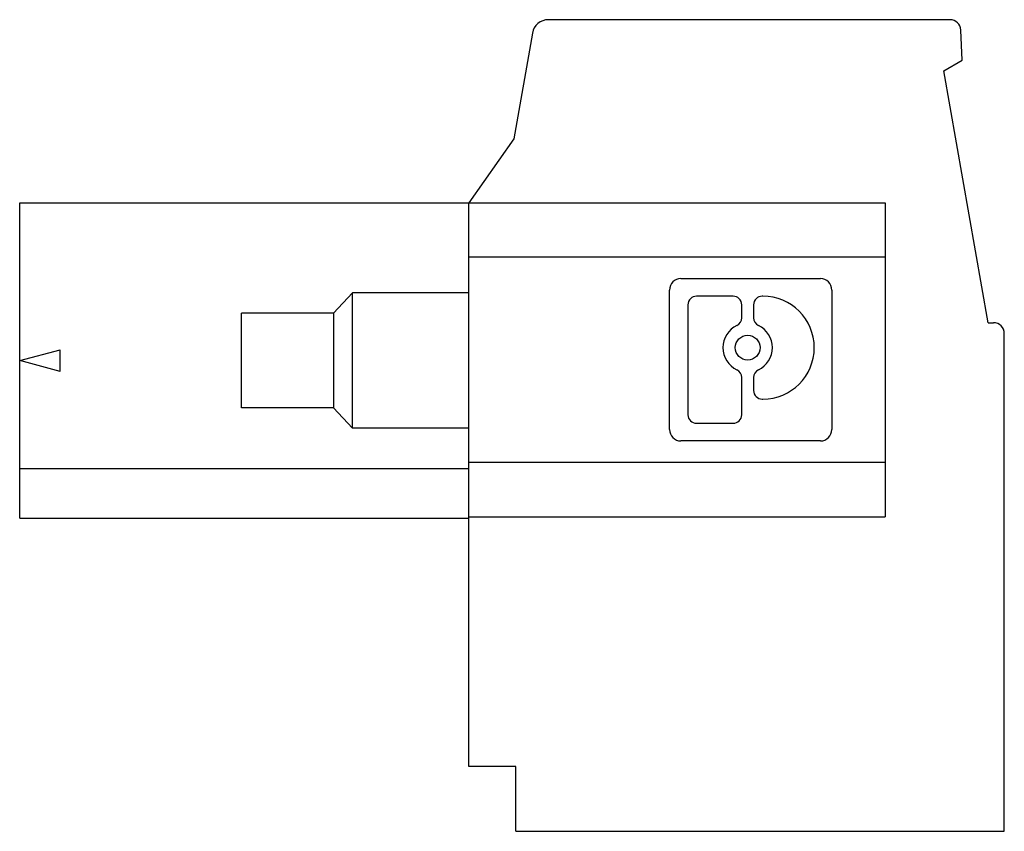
# Model space of a CAD drawing. Header units: inches. Extents: x 0.2 to 16.8, y 0.1 to 10.8.
# Tile 2 of 10: x 9.391 to 10.108, y 3.657 to 4.248. Entities that reach past the tile are written whole.
import ezdxf

# ---------------------------------------------------------------- set-up
doc = ezdxf.new("R2010")
doc.units = ezdxf.units.IN
doc.header["$LTSCALE"] = 0.935
doc.header["$MEASUREMENT"] = 0
doc.layers.get('0').update_dxf_attribs({"linetype": 'CONTINUOUS'})

msp = doc.modelspace()

# ---------------------------------------------------------------- linework, layer by layer
at = {"color": 7, "linetype": 'CONTINUOUS'}
for p, q in [((10.06844, 4.24802), (9.77615, 4.24802)), ((9.76452, 4.23826), (9.75097, 4.1614)), ((10.07727, 4.21849), (10.07631, 4.24049)), ((10.06386, 4.21075), (10.07727, 4.21849)), ((10.09616, 4.02755), (10.06386, 4.21075)), ((9.75097, 4.1614), (9.71821, 4.11475)), ((9.39144, 3.88522), (9.39144, 4.11475)), ((9.39144, 4.11475), (10.02136, 4.11475)), ((9.71821, 3.70471), (9.71821, 4.11475)), ((10.02136, 4.11475), (10.02136, 3.8864)), ((9.71821, 4.07538), (10.02136, 4.07538)), ((9.87261, 4.05963), (9.97412, 4.05963)), ((9.61979, 4.03444), (9.63357, 4.0492)), ((9.63357, 3.95077), (9.63357, 4.0492)), ((9.71821, 4.0492), (9.63357, 4.0492)), ((9.86431, 3.94982), (9.86431, 4.05133)), ((9.98242, 4.05133), (9.98242, 3.94982)), ((9.91063, 4.04684), (9.88399, 4.04684)), ((9.93226, 4.04684), (9.93176, 4.04684)), ((9.55286, 3.96554), (9.55286, 4.03444)), ((9.61979, 4.03444), (9.55286, 4.03444)), ((9.61979, 4.03444), (9.61979, 3.96554)), ((9.87777, 4.04061), (9.87777, 3.96054)), ((9.91685, 4.03117), (9.91685, 4.04061)), ((9.92554, 4.04061), (9.92554, 4.03117)), ((10.09616, 4.02755), (10.1001, 4.02755)), ((10.10798, 3.65747), (10.10798, 4.01967)), ((9.39144, 3.99999), (9.42097, 4.0079)), ((9.42097, 3.99207), (9.42097, 4.0079)), ((9.42097, 3.99207), (9.39144, 3.99999)), ((9.91685, 3.96054), (9.91685, 3.98761)), ((9.92554, 3.98761), (9.92554, 3.97816)), ((9.93176, 3.97194), (9.93226, 3.97194)), ((9.61979, 3.96554), (9.55286, 3.96554)), ((9.61979, 3.96554), (9.63357, 3.95077)), ((9.71821, 3.95077), (9.63357, 3.95077)), ((9.88399, 3.95432), (9.91063, 3.95432)), ((9.97412, 3.94152), (9.87261, 3.94152)), ((9.71821, 3.92125), (9.39144, 3.92125)), ((10.02136, 3.92577), (9.71821, 3.92577)), ((9.39144, 3.88522), (9.71821, 3.88522)), ((9.71821, 3.8864), (10.02136, 3.8864)), ((9.75246, 3.70471), (9.71821, 3.70471)), ((9.75246, 3.65747), (9.75246, 3.70471)), ((9.75246, 3.65747), (10.10798, 3.65747))]:
    msp.add_line(p, q, dxfattribs=at)
msp.add_circle((9.9212, 4.00939), 0.00899, dxfattribs=at)
for centre, radius, start, end in [((9.77615, 4.23621), 0.01181, 90, 170), ((10.06844, 4.24014), 0.00787, 2.5, 90), ((9.87261, 4.05133), 0.0083, 90, 180), ((9.97412, 4.05133), 0.0083, 0, 90), ((9.88399, 4.04061), 0.00622, 90, 180), ((9.91063, 4.04061), 0.00622, 0, 90), ((9.93176, 4.04061), 0.00622, 90, 180), ((9.93226, 4.00939), 0.03745, 270, 90), ((9.91063, 4.03117), 0.00622, 295.88492, 360), ((9.93176, 4.03117), 0.00622, 180, 244.11508), ((10.1001, 4.01967), 0.00787, 0, 90), ((9.9212, 4.00939), 0.01798, 115.88492, 244.11508), ((9.9212, 4.00939), 0.01798, 295.88492, 64.11508), ((9.91063, 3.98761), 0.00622, 0, 64.11508), ((9.93176, 3.98761), 0.00622, 115.88492, 180), ((9.93176, 3.97816), 0.00622, 180, 270), ((9.88399, 3.96054), 0.00622, 180, 270), ((9.91063, 3.96054), 0.00622, 270, 360), ((9.87261, 3.94982), 0.0083, 180, 270), ((9.97412, 3.94982), 0.0083, 270, 360)]:
    msp.add_arc(centre, radius, start, end, dxfattribs=at)

doc.saveas('drawing.dxf')
